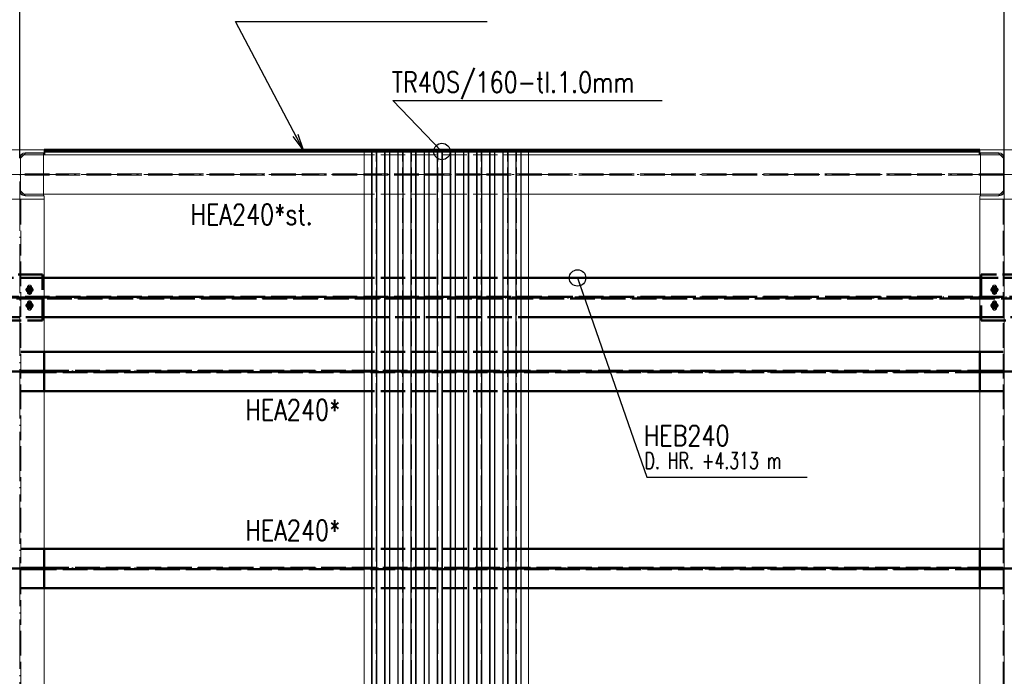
# Paper-space layout 'Layout1' of a CAD drawing. Extents: x -2 to 1677, y -36 to 422.
# Tile 35 of 100: x 238 to 358, y 253 to 332. Entities that reach past the tile are written whole.
import ezdxf

# ---------------------------------------------------------------- set-up
doc = ezdxf.new("R2010")
doc.units = 0
for name, pattern in [('ACAD_ISO02W100', [15, 12, -3]), ('ACAD_ISO04W100', [30.5, 24, -3, 0.5, -3]), ('HP_01_CER_B', [8, 5, -1, 1, -1])]:
    doc.linetypes.add(name, pattern=pattern)
doc.layers.get('0').update_dxf_attribs({"linetype": 'CONTINUOUS'})
doc.layers.get('DEFPOINTS').update_dxf_attribs({"color": 132, "linetype": 'CONTINUOUS'})
for name, color, linetype, lineweight in [('SS_1.ET-HALA_TaO-PRISTAVBA-PODLAH.NOSNIKY', 9, 'CONTINUOUS', 13), ('SS_1.ET-HALA_TaO-PRISTAVBA-SLOUP', 9, 'CONTINUOUS', 13), ('SS_1.ET-HALA_TaO-RASTR', 7, 'HP_01_CER_B', 13), ('SS_2.ET-HALA_TaO-PRISTAVBA-JD', 40, 'CONTINUOUS', 50), ('SS_2.ET-HALA_TaO-PRISTAVBA-PODLAH.NOSNIKY', 172, 'CONTINUOUS', 50), ('SS_2.ET-HALA_TaO-PRISTAVBA-PODLAHA_LEM', 140, 'CONTINUOUS', 50), ('SS_2.ET-HALA_TaO-PRISTAVBA-TRAPEZ.PLECH', 153, 'CONTINUOUS', 18), ('SS_KOTY', 3, 'CONTINUOUS', 25), ('SS_POPIS_PROFILU', 13, 'CONTINUOUS', 25), ('SS_POPIS_PROFILU_S355', 2, 'CONTINUOUS', 35), ('SS_STAV.OK-POPIS_PROFILU', 9, 'CONTINUOUS', 13)]:
    doc.layers.add(name, color=color, linetype=linetype, lineweight=lineweight)
doc.styles.add('ROMANS', font='romans.shx', dxfattribs={"width": 0.8})
doc.styles.add('romans.shx', font='romans.shx', dxfattribs={"height": 5})
doc.dimstyles.new('A-1_(2.5)_50AS', dxfattribs={"dimtxt": 2.5, "dimasz": 2, "dimexe": 1, "dimexo": 2, "dimgap": 0, "dimtad": 0, "dimdec": 1, "dimlfac": 50, "dimrnd": 1, "dimtxsty": 'ROMANS', "dimblk1": 'OBLIQUE', "dimblk2": 'OBLIQUE', "dimsah": 1, "dimcen": 2, "dimclrd": 256, "dimclre": 256, "dimclrt": 256, "dimadec": 1, "dimazin": 2, "dimtfac": 0.714286, "dimtdec": 1, "dimtmove": 0, "dimatfit": 3, "dimldrblk": 'OPEN', "dimfxl": 1, "dimtvp": 1.142857, "dimtfill": 1, "dimtolj": 1, "dimlwd": -1, "dimlwe": -1, "dimarcsym": 0})

# ---------------------------------------------------------------- blocks, each defined once
blk = doc.blocks.new('_Oblique')
at = {"color": 0, "linetype": 'ByBlock', "lineweight": -2}
blk.add_line((-0.5, -0.5), (0.5, 0.5), dxfattribs=at)
blk = doc.blocks.new('*D14')
at = {"layer": 'DEFPOINTS', "color": 0, "transparency": 16777216}
for p in [(238.27, 358.4), (118.27, 316.63, -4985), (238.27, 313.63, -5000.4)]:
    blk.add_point(p, dxfattribs=at)
at = {"layer": 'SS_KOTY', "transparency": 16777216}
for p, q in [((118.27, 318.63), (118.27, 359.4)), ((238.27, 315.63), (238.27, 359.4)), ((118.27, 358.4), (238.27, 358.4))]:
    blk.add_line(p, q, dxfattribs=at)
at = {"layer": 'SS_KOTY', "transparency": 16777216, "xscale": 2, "yscale": 2, "zscale": 2, "rotation": 180}
blk.add_blockref('_Oblique', (118.27, 358.4), dxfattribs=at)
at = {"layer": 'SS_KOTY', "transparency": 16777216, "xscale": 2, "yscale": 2, "zscale": 2}
blk.add_blockref('_Oblique', (238.27, 358.4), dxfattribs=at)
at = {"layer": 'SS_KOTY', "transparency": 16777216, "insert": (178.27, 361.26), "char_height": 2.5, "attachment_point": 5, "style": 'ROMANS', "bg_fill": 3, "box_fill_scale": 1.1, "bg_fill_color": 256, "bg_fill_true_color": 13158600, "bg_fill_transparency": 0}
blk.add_mtext('\\A1;6000', dxfattribs=at)
blk = doc.blocks.new('_OPEN')
at = {"color": 0, "linetype": 'ByBlock'}
for p, q in [((-1, 0.167), (0, 0)), ((0, 0), (-1, -0.167)), ((0, 0), (-1, 0))]:
    blk.add_line(p, q, dxfattribs=at)
blk = doc.blocks.new('*D15')
at = {"layer": 'DEFPOINTS', "color": 0, "transparency": 16777216}
for p in [(358.27, 358.4), (238.27, 313.63, -5000.4), (358.27, 313.63, -5000.4)]:
    blk.add_point(p, dxfattribs=at)
at = {"layer": 'SS_KOTY', "transparency": 16777216}
for p, q in [((238.27, 315.63), (238.27, 359.4)), ((358.27, 315.63), (358.27, 359.4)), ((238.27, 358.4), (358.27, 358.4))]:
    blk.add_line(p, q, dxfattribs=at)
at = {"layer": 'SS_KOTY', "transparency": 16777216, "xscale": 2, "yscale": 2, "zscale": 2, "rotation": 180}
blk.add_blockref('_Oblique', (238.27, 358.4), dxfattribs=at)
at = {"layer": 'SS_KOTY', "transparency": 16777216, "xscale": 2, "yscale": 2, "zscale": 2}
blk.add_blockref('_Oblique', (358.27, 358.4), dxfattribs=at)
at = {"layer": 'SS_KOTY', "transparency": 16777216, "insert": (298.27, 361.26), "char_height": 2.5, "attachment_point": 5, "style": 'ROMANS', "bg_fill": 3, "box_fill_scale": 1.1, "bg_fill_color": 256, "bg_fill_true_color": 13158600, "bg_fill_transparency": 0}
blk.add_mtext('\\A1;6000', dxfattribs=at)
blk = doc.blocks.new('*D16')
at = {"layer": 'DEFPOINTS', "color": 0, "transparency": 16777216}
for p in [(478.27, 358.4), (358.27, 313.63, -5000.4), (478.27, 313.63, -5000.4)]:
    blk.add_point(p, dxfattribs=at)
at = {"layer": 'SS_KOTY', "transparency": 16777216}
for p, q in [((358.27, 315.63), (358.27, 359.4)), ((478.27, 315.63), (478.27, 359.4)), ((358.27, 358.4), (478.27, 358.4))]:
    blk.add_line(p, q, dxfattribs=at)
at = {"layer": 'SS_KOTY', "transparency": 16777216, "xscale": 2, "yscale": 2, "zscale": 2, "rotation": 180}
blk.add_blockref('_Oblique', (358.27, 358.4), dxfattribs=at)
at = {"layer": 'SS_KOTY', "transparency": 16777216, "xscale": 2, "yscale": 2, "zscale": 2}
blk.add_blockref('_Oblique', (478.27, 358.4), dxfattribs=at)
at = {"layer": 'SS_KOTY', "transparency": 16777216, "insert": (418.27, 361.26), "char_height": 2.5, "attachment_point": 5, "style": 'ROMANS', "bg_fill": 3, "box_fill_scale": 1.1, "bg_fill_color": 256, "bg_fill_true_color": 13158600, "bg_fill_transparency": 0}
blk.add_mtext('\\A1;6000', dxfattribs=at)
blk = doc.blocks.new('*D78')
at = {"layer": 'DEFPOINTS', "color": 0, "transparency": 16777216}
for p in [(358.27, 364.4), (118.27, 313.63, -5000.4), (358.27, 313.63, -5000.4)]:
    blk.add_point(p, dxfattribs=at)
at = {"layer": 'SS_KOTY', "transparency": 16777216}
for p, q in [((118.27, 315.63), (118.27, 365.4)), ((358.27, 315.63), (358.27, 365.4)), ((118.27, 364.4), (358.27, 364.4))]:
    blk.add_line(p, q, dxfattribs=at)
at = {"layer": 'SS_KOTY', "transparency": 16777216, "xscale": 2, "yscale": 2, "zscale": 2, "rotation": 180}
blk.add_blockref('_Oblique', (118.27, 364.4), dxfattribs=at)
at = {"layer": 'SS_KOTY', "transparency": 16777216, "xscale": 2, "yscale": 2, "zscale": 2}
blk.add_blockref('_Oblique', (358.27, 364.4), dxfattribs=at)
at = {"layer": 'SS_KOTY', "transparency": 16777216, "insert": (238.27, 367.26), "char_height": 2.5, "attachment_point": 5, "style": 'ROMANS', "bg_fill": 3, "box_fill_scale": 1.1, "bg_fill_color": 256, "bg_fill_true_color": 13158600, "bg_fill_transparency": 0}
blk.add_mtext('\\A1;12000', dxfattribs=at)
blk = doc.blocks.new('*D79')
at = {"layer": 'DEFPOINTS', "color": 0, "transparency": 16777216}
for p in [(598.27, 364.4), (358.27, 313.63, -5000.4), (598.27, 313.63, -5000.4)]:
    blk.add_point(p, dxfattribs=at)
at = {"layer": 'SS_KOTY', "transparency": 16777216}
for p, q in [((358.27, 315.63), (358.27, 365.4)), ((598.27, 315.63), (598.27, 365.4)), ((358.27, 364.4), (598.27, 364.4))]:
    blk.add_line(p, q, dxfattribs=at)
at = {"layer": 'SS_KOTY', "transparency": 16777216, "xscale": 2, "yscale": 2, "zscale": 2, "rotation": 180}
blk.add_blockref('_Oblique', (358.27, 364.4), dxfattribs=at)
at = {"layer": 'SS_KOTY', "transparency": 16777216, "xscale": 2, "yscale": 2, "zscale": 2}
blk.add_blockref('_Oblique', (598.27, 364.4), dxfattribs=at)
at = {"layer": 'SS_KOTY', "transparency": 16777216, "insert": (478.27, 367.26), "char_height": 2.5, "attachment_point": 5, "style": 'ROMANS', "bg_fill": 3, "box_fill_scale": 1.1, "bg_fill_color": 256, "bg_fill_true_color": 13158600, "bg_fill_transparency": 0}
blk.add_mtext('\\A1;12000', dxfattribs=at)

psp = doc.layouts.get("Layout1")

# ---------------------------------------------------------------- linework, layer by layer
at = {"layer": 'SS_1.ET-HALA_TaO-PRISTAVBA-PODLAH.NOSNIKY', "color": 9, "linetype": 'ACAD_ISO02W100', "ltscale": 0.25}
for p, q in [((238.3809, 311.2264), (238.3809, 311.5463)), ((238.5134, 311.2264), (238.3809, 311.2264)), ((241.1808, 311.2264), (238.7808, 311.2264)), ((300.2708, 311.2264), (280.2708, 311.2264)), ((357.7608, 311.2264), (355.3608, 311.2264)), ((358.1608, 311.2264), (358.0283, 311.2264)), ((358.1608, 311.5463), (358.1608, 311.2264)), ((238.4058, 172.5264), (238.4058, 310.6264)), ((358.1358, 172.5264), (358.1358, 310.6264))]:
    psp.add_line(p, q, dxfattribs=at)
at = {"layer": 'SS_1.ET-HALA_TaO-PRISTAVBA-PODLAH.NOSNIKY', "color": 5, "linetype": 'Continuous', "ltscale": 0.25}
for p, q in [((238.7808, 311.2264), (238.5134, 311.2264)), ((280.2708, 311.2264), (241.1808, 311.2264)), ((355.3608, 311.2264), (300.2708, 311.2264)), ((358.0283, 311.2264), (357.7608, 311.2264)), ((241.2708, 292.0264), (241.2708, 310.6264)), ((355.2708, 310.6264), (355.2708, 292.0264)), ((241.2708, 268.0264), (241.2708, 287.2264)), ((355.2708, 287.2264), (355.2708, 268.0264)), ((241.2708, 244.0264), (241.2708, 263.2264)), ((355.2708, 263.2264), (355.2708, 244.0264))]:
    psp.add_line(p, q, dxfattribs=at)
at = {"layer": 'SS_1.ET-HALA_TaO-PRISTAVBA-PODLAH.NOSNIKY', "color": 3, "linetype": 'ACAD_ISO02W100', "ltscale": 0.25}
for p, q in [((239.2108, 299.2864), (239.2108, 299.8864)), ((239.7309, 299.8864), (239.7309, 299.2864)), ((356.8108, 299.2864), (356.8108, 299.8864)), ((357.3309, 299.8864), (357.3309, 299.2864)), ((239.2108, 297.3664), (239.2108, 297.9664)), ((239.7309, 297.9664), (239.7309, 297.3664)), ((356.8108, 297.3664), (356.8108, 297.9664)), ((357.3309, 297.9664), (357.3309, 297.3664))]:
    psp.add_line(p, q, dxfattribs=at)
at = {"layer": 'SS_1.ET-HALA_TaO-PRISTAVBA-PODLAH.NOSNIKY', "color": 3, "linetype": 'ACAD_ISO02W100', "ltscale": 0.25, "extrusion": (-4.19734e-13, 1.7386e-13, -1)}
psp.add_arc((-239.4708, 299.8864), 0.26, 0, 180, dxfattribs=at)
at = {"layer": 'SS_1.ET-HALA_TaO-PRISTAVBA-PODLAH.NOSNIKY', "color": 3, "linetype": 'ACAD_ISO02W100', "ltscale": 0.25, "extrusion": (6.99557e-14, -2.89766e-14, -1)}
psp.add_arc((-357.0708, 299.8864), 0.26, 0, 180, dxfattribs=at)
at = {"layer": 'SS_1.ET-HALA_TaO-PRISTAVBA-PODLAH.NOSNIKY', "color": 3, "linetype": 'ACAD_ISO02W100', "ltscale": 0.25, "extrusion": (-4.19734e-13, -1.7386e-13, -1)}
for centre in [(-239.4708, 299.2864), (-239.4708, 297.3664)]:
    psp.add_arc(centre, 0.26, 180, 0, dxfattribs=at)
at = {"layer": 'SS_1.ET-HALA_TaO-PRISTAVBA-PODLAH.NOSNIKY', "color": 3, "linetype": 'ACAD_ISO02W100', "ltscale": 0.25, "extrusion": (6.99557e-14, 2.89766e-14, -1)}
psp.add_arc((-357.0708, 299.2864), 0.26, 180, 0, dxfattribs=at)
at = {"layer": 'SS_1.ET-HALA_TaO-PRISTAVBA-PODLAH.NOSNIKY', "color": 3, "linetype": 'ACAD_ISO02W100', "ltscale": 0.25, "extrusion": (-3.49779e-13, 1.44883e-13, -1)}
psp.add_arc((-239.4708, 297.9664), 0.26, 0, 180, dxfattribs=at)
at = {"layer": 'SS_1.ET-HALA_TaO-PRISTAVBA-PODLAH.NOSNIKY', "color": 3, "linetype": 'ACAD_ISO02W100', "ltscale": 0.25, "extrusion": (1.39911e-13, -5.79532e-14, -1)}
psp.add_arc((-357.0708, 297.9664), 0.26, 0, 180, dxfattribs=at)
at = {"layer": 'SS_1.ET-HALA_TaO-PRISTAVBA-PODLAH.NOSNIKY', "color": 3, "linetype": 'ACAD_ISO02W100', "ltscale": 0.25, "extrusion": (1.39911e-13, 5.79532e-14, -1)}
psp.add_arc((-357.0708, 297.3664), 0.26, 180, 0, dxfattribs=at)
at = {"layer": 'SS_1.ET-HALA_TaO-PRISTAVBA-SLOUP', "color": 5, "linetype": 'Continuous', "ltscale": 0.25}
for p, q in [((238.3808, 311.6264), (238.9808, 311.0264)), ((241.2708, 311.0064), (238.9208, 311.0064)), ((238.9808, 311.0264), (241.1808, 311.0264)), ((241.2708, 310.6264), (241.2708, 311.0064)), ((357.6208, 311.0064), (355.2708, 311.0064)), ((355.2708, 311.0064), (355.2708, 310.6264)), ((355.3608, 311.2264), (355.3608, 311.0264)), ((355.3608, 311.0264), (357.5608, 311.0264)), ((357.5608, 311.0264), (358.1608, 311.6264)), ((357.5608, 311.0264), (357.7608, 311.2264)), ((235.2708, 310.6264), (241.2708, 310.6264)), ((355.2708, 310.6264), (361.2708, 310.6264))]:
    psp.add_line(p, q, dxfattribs=at)
at = {"layer": 'SS_1.ET-HALA_TaO-PRISTAVBA-SLOUP', "color": 9, "linetype": 'ACAD_ISO02W100', "ltscale": 0.25}
psp.add_line((357.7608, 311.2264), (358.1608, 311.6264), dxfattribs=at)
at = {"layer": 'SS_1.ET-HALA_TaO-PRISTAVBA-SLOUP', "color": 5, "linetype": 'Continuous', "ltscale": 0.25, "extrusion": (0, 0, -1)}
psp.add_arc((-238.9208, 311.5464), 0.54, 270, 0, dxfattribs=at)
at = {"layer": 'SS_1.ET-HALA_TaO-PRISTAVBA-SLOUP', "color": 5, "linetype": 'Continuous', "ltscale": 0.25, "extrusion": (1.39528e-14, -3.3685e-14, -1)}
psp.add_arc((-357.6208, 311.5464), 0.54, 180, 270, dxfattribs=at)
at = {"layer": 'SS_2.ET-HALA_TaO-PRISTAVBA-JD', "color": 3, "linetype": 'ACAD_ISO02W100', "ltscale": 0.25}
for p, q in [((241.0708, 301.4264), (235.4708, 301.4264)), ((241.0708, 295.8264), (241.0708, 301.4264)), ((361.0708, 301.4264), (355.4708, 301.4264)), ((355.4708, 301.4264), (355.4708, 295.8264)), ((241.2708, 301.0264), (235.2708, 301.0264)), ((300.2708, 301.0264), (280.2708, 301.0264)), ((361.2708, 301.0264), (355.2708, 301.0264)), ((239.3708, 299.8464), (239.5708, 299.8464)), ((239.5708, 299.3264), (239.3708, 299.3264)), ((356.9708, 299.8464), (357.1708, 299.8464)), ((357.1708, 299.3264), (356.9708, 299.3264)), ((107.6708, 298.7264), (480.8708, 298.7264)), ((480.8708, 298.5264), (107.6708, 298.5264)), ((239.3708, 297.9264), (239.5708, 297.9264)), ((356.9708, 297.9264), (357.1708, 297.9264)), ((239.5708, 297.4064), (239.3708, 297.4064)), ((357.1708, 297.4064), (356.9708, 297.4064)), ((235.2708, 296.2264), (241.2708, 296.2264)), ((235.4708, 295.8264), (241.0708, 295.8264)), ((280.2708, 296.2264), (300.2708, 296.2264)), ((355.2708, 296.2264), (361.2708, 296.2264)), ((355.4708, 295.8264), (361.0708, 295.8264))]:
    psp.add_line(p, q, dxfattribs=at)
at = {"layer": 'SS_2.ET-HALA_TaO-PRISTAVBA-JD', "color": 7, "linetype": 'ACAD_ISO04W100', "ltscale": 0.25}
for p, q in [((239.4708, 300.0264), (239.4708, 299.1464)), ((239.4708, 300.0264), (239.4708, 299.1464)), ((357.0708, 300.0264), (357.0708, 299.1464)), ((357.0708, 300.0264), (357.0708, 299.1464)), ((239.9108, 299.5864), (239.0308, 299.5864)), ((239.9108, 299.5864), (239.0308, 299.5864)), ((357.5108, 299.5864), (356.6308, 299.5864)), ((357.5108, 299.5864), (356.6308, 299.5864)), ((107.6708, 298.6264), (480.8708, 298.6264)), ((239.9108, 297.6664), (239.0308, 297.6664)), ((239.9108, 297.6664), (239.0308, 297.6664)), ((239.4708, 298.1064), (239.4708, 297.2264)), ((239.4708, 298.1064), (239.4708, 297.2264)), ((357.5108, 297.6664), (356.6308, 297.6664)), ((357.5108, 297.6664), (356.6308, 297.6664)), ((357.0708, 298.1064), (357.0708, 297.2264)), ((357.0708, 298.1064), (357.0708, 297.2264))]:
    psp.add_line(p, q, dxfattribs=at)
at = {"layer": 'SS_2.ET-HALA_TaO-PRISTAVBA-JD', "color": 1, "linetype": 'Continuous', "ltscale": 0.25}
for p, q in [((280.2708, 301.0264), (241.2708, 301.0264)), ((355.2708, 301.0264), (300.2708, 301.0264)), ((241.2708, 296.2264), (280.2708, 296.2264)), ((300.2708, 296.2264), (355.2708, 296.2264))]:
    psp.add_line(p, q, dxfattribs=at)
at = {"layer": 'SS_2.ET-HALA_TaO-PRISTAVBA-JD', "color": 7, "linetype": 'Continuous', "ltscale": 0.25}
for points in [[(239.4708, 299.9464), (239.4708, 299.5864), (239.1108, 299.5864)], [(239.4708, 299.3464), (239.5627, 299.3647), (239.6405, 299.4167), (239.6926, 299.4945), (239.7108, 299.5864), (239.6926, 299.6782), (239.6405, 299.7561), (239.5627, 299.8081), (239.4708, 299.8264), (239.379, 299.8081), (239.3011, 299.7561), (239.2491, 299.6782), (239.2308, 299.5864), (239.2491, 299.4945), (239.3011, 299.4167), (239.379, 299.3647), (239.4708, 299.3464)], [(239.8308, 299.5864), (239.4708, 299.5864), (239.4708, 299.2264)], [(357.0708, 299.9464), (357.0708, 299.5864), (356.7108, 299.5864)], [(357.0708, 299.3464), (357.1627, 299.3647), (357.2405, 299.4167), (357.2926, 299.4945), (357.3108, 299.5864), (357.2926, 299.6782), (357.2405, 299.7561), (357.1627, 299.8081), (357.0708, 299.8264), (356.979, 299.8081), (356.9011, 299.7561), (356.8491, 299.6782), (356.8308, 299.5864), (356.8491, 299.4945), (356.9011, 299.4167), (356.979, 299.3647), (357.0708, 299.3464)], [(357.4308, 299.5864), (357.0708, 299.5864), (357.0708, 299.2264)], [(239.4708, 298.0264), (239.4708, 297.6664), (239.1108, 297.6664)], [(239.4708, 297.4264), (239.5627, 297.4447), (239.6405, 297.4967), (239.6926, 297.5745), (239.7108, 297.6664), (239.6926, 297.7582), (239.6405, 297.8361), (239.5627, 297.8881), (239.4708, 297.9064), (239.379, 297.8881), (239.3011, 297.8361), (239.2491, 297.7582), (239.2308, 297.6664), (239.2491, 297.5745), (239.3011, 297.4967), (239.379, 297.4447), (239.4708, 297.4264)], [(239.8308, 297.6664), (239.4708, 297.6664), (239.4708, 297.3064)], [(357.0708, 298.0264), (357.0708, 297.6664), (356.7108, 297.6664)], [(357.0708, 297.4264), (357.1627, 297.4447), (357.2405, 297.4967), (357.2926, 297.5745), (357.3108, 297.6664), (357.2926, 297.7582), (357.2405, 297.8361), (357.1627, 297.8881), (357.0708, 297.9064), (356.979, 297.8881), (356.9011, 297.8361), (356.8491, 297.7582), (356.8308, 297.6664), (356.8491, 297.5745), (356.9011, 297.4967), (356.979, 297.4447), (357.0708, 297.4264)], [(357.4308, 297.6664), (357.0708, 297.6664), (357.0708, 297.3064)]]:
    psp.add_lwpolyline(points, dxfattribs=at)
at = {"layer": 'SS_2.ET-HALA_TaO-PRISTAVBA-JD', "color": 3, "linetype": 'ACAD_ISO02W100', "ltscale": 0.25}
for centre in [(239.4708, 299.5864), (357.0708, 299.5864), (239.4708, 297.6664), (357.0708, 297.6664)]:
    psp.add_circle(centre, 0.26, dxfattribs=at)
at = {"layer": 'SS_2.ET-HALA_TaO-PRISTAVBA-JD', "color": 3, "linetype": 'ACAD_ISO02W100', "ltscale": 0.25, "extrusion": (6.99557e-14, 6.99557e-14, -1)}
psp.add_arc((-239.3708, 299.5864), 0.26, 270, 90, dxfattribs=at)
at = {"layer": 'SS_2.ET-HALA_TaO-PRISTAVBA-JD', "color": 3, "linetype": 'ACAD_ISO02W100', "ltscale": 0.25, "extrusion": (4.8969e-13, -4.8969e-13, -1)}
psp.add_arc((-239.5708, 299.5864), 0.26, 90, 270, dxfattribs=at)
at = {"layer": 'SS_2.ET-HALA_TaO-PRISTAVBA-JD', "color": 3, "linetype": 'ACAD_ISO02W100', "ltscale": 0.25, "extrusion": (7.69513e-13, -3.18743e-13, -1)}
psp.add_arc((-356.9708, 299.5864), 0.26, 270, 90, dxfattribs=at)
at = {"layer": 'SS_2.ET-HALA_TaO-PRISTAVBA-JD', "color": 3, "linetype": 'ACAD_ISO02W100', "ltscale": 0.25, "extrusion": (-3.89198e-14, 1.04934e-12, -1)}
psp.add_arc((-357.1708, 299.5864), 0.26, 90, 270, dxfattribs=at)
at = {"layer": 'SS_2.ET-HALA_TaO-PRISTAVBA-JD', "color": 3, "linetype": 'ACAD_ISO02W100', "ltscale": 0.25, "extrusion": (0, 0, -1)}
for centre, start, end in [((-239.3708, 297.6664), 270, 90), ((-239.5708, 297.6664), 90, 270)]:
    psp.add_arc(centre, 0.26, start, end, dxfattribs=at)
at = {"layer": 'SS_2.ET-HALA_TaO-PRISTAVBA-JD', "color": 3, "linetype": 'ACAD_ISO02W100', "ltscale": 0.25, "extrusion": (1.18925e-12, -4.92603e-13, -1)}
psp.add_arc((-356.9708, 297.6664), 0.26, 270, 90, dxfattribs=at)
at = {"layer": 'SS_2.ET-HALA_TaO-PRISTAVBA-JD', "color": 3, "linetype": 'ACAD_ISO02W100', "ltscale": 0.25, "extrusion": (-4.92603e-13, 1.18925e-12, -1)}
psp.add_arc((-357.1708, 297.6664), 0.26, 90, 270, dxfattribs=at)
at = {"layer": 'SS_2.ET-HALA_TaO-PRISTAVBA-PODLAH.NOSNIKY', "color": 3, "linetype": 'ACAD_ISO02W100', "ltscale": 0.25}
for p, q in [((241.2708, 292.0264), (238.4058, 292.0264)), ((300.2708, 292.0264), (280.2708, 292.0264)), ((358.1358, 292.0264), (355.2708, 292.0264)), ((238.4058, 289.7014), (241.0708, 289.7014)), ((241.0708, 289.5514), (238.4058, 289.5514)), ((241.0708, 289.7014), (241.2123, 289.7014)), ((241.0708, 289.5514), (241.0708, 289.7014)), ((241.2123, 289.5514), (241.0708, 289.5514)), ((241.2123, 289.7014), (241.2708, 289.7014)), ((241.2708, 289.5514), (241.2123, 289.5514)), ((241.2708, 289.7014), (355.2708, 289.7014)), ((355.2708, 289.5514), (241.2708, 289.5514)), ((355.2708, 289.7014), (355.3294, 289.7014)), ((355.3294, 289.5514), (355.2708, 289.5514)), ((355.3294, 289.7014), (355.4708, 289.7014)), ((355.4708, 289.5514), (355.3294, 289.5514)), ((355.4708, 289.7014), (358.1358, 289.7014)), ((355.4708, 289.7014), (355.4708, 289.5514)), ((358.1358, 289.5514), (355.4708, 289.5514)), ((241.2708, 287.2264), (238.4058, 287.2264)), ((300.2708, 287.2264), (280.2708, 287.2264)), ((358.1358, 287.2264), (355.2708, 287.2264)), ((241.2708, 268.0264), (238.4058, 268.0264)), ((300.2708, 268.0264), (280.2708, 268.0264)), ((358.1358, 268.0264), (355.2708, 268.0264)), ((238.4058, 265.7014), (241.0708, 265.7014)), ((241.0708, 265.5514), (238.4058, 265.5514)), ((241.0708, 265.7014), (241.2123, 265.7014)), ((241.0708, 265.5514), (241.0708, 265.7014)), ((241.2123, 265.5514), (241.0708, 265.5514)), ((241.2123, 265.7014), (241.2708, 265.7014)), ((241.2708, 265.5514), (241.2123, 265.5514)), ((241.2708, 265.7014), (355.2708, 265.7014)), ((355.2708, 265.5514), (241.2708, 265.5514)), ((355.2708, 265.7014), (355.3294, 265.7014)), ((355.3294, 265.5514), (355.2708, 265.5514)), ((355.3294, 265.7014), (355.4708, 265.7014)), ((355.4708, 265.5514), (355.3294, 265.5514)), ((355.4708, 265.7014), (358.1358, 265.7014)), ((355.4708, 265.7014), (355.4708, 265.5514)), ((358.1358, 265.5514), (355.4708, 265.5514)), ((241.2708, 263.2264), (238.4058, 263.2264)), ((300.2708, 263.2264), (280.2708, 263.2264)), ((358.1358, 263.2264), (355.2708, 263.2264))]:
    psp.add_line(p, q, dxfattribs=at)
at = {"layer": 'SS_2.ET-HALA_TaO-PRISTAVBA-PODLAH.NOSNIKY', "color": 1, "linetype": 'Continuous', "ltscale": 0.25}
for p, q in [((280.2708, 292.0264), (241.2708, 292.0264)), ((241.2708, 287.2264), (241.2708, 292.0264)), ((355.2708, 292.0264), (300.2708, 292.0264)), ((355.2708, 292.0264), (355.2708, 287.2264)), ((280.2708, 287.2264), (241.2708, 287.2264)), ((355.2708, 287.2264), (300.2708, 287.2264)), ((280.2708, 268.0264), (241.2708, 268.0264)), ((241.2708, 263.2264), (241.2708, 268.0264)), ((355.2708, 268.0264), (300.2708, 268.0264)), ((355.2708, 268.0264), (355.2708, 263.2264)), ((280.2708, 263.2264), (241.2708, 263.2264)), ((355.2708, 263.2264), (300.2708, 263.2264))]:
    psp.add_line(p, q, dxfattribs=at)
at = {"layer": 'SS_2.ET-HALA_TaO-PRISTAVBA-PODLAH.NOSNIKY', "color": 7, "linetype": 'ACAD_ISO04W100', "ltscale": 0.25}
for p, q in [((238.2708, 289.6264), (118.2708, 289.6264)), ((358.2708, 289.6264), (238.2708, 289.6264)), ((478.2708, 289.6264), (358.2708, 289.6264)), ((238.2708, 265.6264), (118.2708, 265.6264)), ((358.2708, 265.6264), (238.2708, 265.6264)), ((478.2708, 265.6264), (358.2708, 265.6264))]:
    psp.add_line(p, q, dxfattribs=at)
at = {"layer": 'SS_POPIS_PROFILU', "color": 0, "linetype": 'ByBlock', "lineweight": -2}
psp.add_line((306.2587, 301.0264), (306.9158, 299.1374), dxfattribs=at)
at = {"layer": 'SS_POPIS_PROFILU', "color": 13}
psp.add_lwpolyline([(306.2587, 301.0264), (314.6975, 276.7669), (334.2309, 276.7669)], dxfattribs=at)
at = {"layer": 'SS_POPIS_PROFILU', "color": 0, "linetype": 'ByBlock', "lineweight": -2}
psp.add_circle((306.2587, 301.0264), 1, dxfattribs=at)

# ---------------------------------------------------------------- texts
at = {"layer": 'SS_POPIS_PROFILU', "color": 13, "style": 'romans.shx'}
for s, height, width, p in [('HEB240', 2.5, 0.8, (314.3204, 280.5669)), ('D. HR. +4.313 m', 2, 0.7, (314.4335, 277.7669))]:
    psp.add_text(s, height=height, dxfattribs=dict(at, width=width)).set_placement(p)
at = {"layer": 'SS_POPIS_PROFILU_S355', "color": 2, "style": 'romans.shx', "width": 0.8}
for p in [(265.7712, 283.7054), (265.7712, 269.0364)]:
    psp.add_text('HEA240*', height=2.5, dxfattribs=at).set_placement(p)
at = {"layer": 'SS_STAV.OK-POPIS_PROFILU', "color": 9, "style": 'romans.shx', "width": 0.8}
psp.add_text('HEA240*st.', height=2.5, dxfattribs=at).set_placement((259.0817, 307.5115))

# ---------------------------------------------------------------- dimensions: what is measured, and where the dimension line sits
at = {"layer": 'SS_KOTY'}
dim = psp.add_linear_dim(base=(238.2708, 358.3997), p1=(118.2708, 316.6264, -4985), p2=(238.2708, 313.6264, -5000.4), dimstyle='A-1_(2.5)_50AS', override={"dimtmove": 1}, dxfattribs=at)
dim.commit()
dim.dimension.update_dxf_attribs({"geometry": '*D14', "text_midpoint": (178.2708, 361.2569)})

# ---------------------------------------------------------------- next in the draw order: dimensions: what is measured, and where the dimension line sits
dim = psp.add_linear_dim(base=(358.2708, 358.3997), p1=(238.2708, 313.6264, -5000.4), p2=(358.2708, 313.6264, -5000.4), dimstyle='A-1_(2.5)_50AS', override={"dimtmove": 1}, dxfattribs=at)
dim.commit()
dim.dimension.update_dxf_attribs({"geometry": '*D15', "text_midpoint": (298.2708, 361.2569)})

# ---------------------------------------------------------------- next in the draw order: dimensions: what is measured, and where the dimension line sits
dim = psp.add_linear_dim(base=(478.2708, 358.3997), p1=(358.2708, 313.6264, -5000.4), p2=(478.2708, 313.6264, -5000.4), dimstyle='A-1_(2.5)_50AS', override={"dimtmove": 1}, dxfattribs=at)
dim.commit()
dim.dimension.update_dxf_attribs({"geometry": '*D16', "text_midpoint": (418.2708, 361.2569)})

# ---------------------------------------------------------------- next in the draw order: dimensions: what is measured, and where the dimension line sits
dim = psp.add_linear_dim(base=(358.2708, 364.3997), p1=(118.2708, 313.6264, -5000.4), p2=(358.2708, 313.6264, -5000.4), dimstyle='A-1_(2.5)_50AS', dxfattribs=at)
dim.commit()
dim.dimension.update_dxf_attribs({"geometry": '*D78', "text_midpoint": (238.2708, 367.2569)})

# ---------------------------------------------------------------- next in the draw order: linework, layer by layer
at = {"layer": 'SS_1.ET-HALA_TaO-PRISTAVBA-PODLAH.NOSNIKY', "color": 9, "linetype": 'ACAD_ISO02W100', "ltscale": 0.25}
for p, q in [((238.5134, 316.0264), (238.3809, 316.0264)), ((238.3809, 315.7064), (238.3809, 316.0264)), ((241.1808, 316.0264), (238.7808, 316.0264)), ((300.2708, 316.0264), (280.2708, 316.0264))]:
    psp.add_line(p, q, dxfattribs=at)
at = {"layer": 'SS_1.ET-HALA_TaO-PRISTAVBA-PODLAH.NOSNIKY', "color": 5, "linetype": 'Continuous', "ltscale": 0.25}
for p, q in [((238.7808, 316.0264), (238.5134, 316.0264)), ((280.2708, 316.0264), (241.1808, 316.0264)), ((355.3608, 316.0264), (300.2708, 316.0264)), ((355.3608, 316.0264), (355.3608, 311.2264))]:
    psp.add_line(p, q, dxfattribs=at)
at = {"layer": 'SS_1.ET-HALA_TaO-PRISTAVBA-PODLAH.NOSNIKY', "color": 9, "linetype": 'ACAD_ISO04W100', "ltscale": 0.25}
for p in [(118.2708, 313.6264), (238.2708, 169.5264)]:
    psp.add_line(p, (238.2708, 313.6264), dxfattribs=at)
at = {"layer": 'SS_1.ET-HALA_TaO-PRISTAVBA-SLOUP', "color": 5, "linetype": 'Continuous', "ltscale": 0.25}
for p, q in [((241.2708, 316.6264), (235.2708, 316.6264)), ((238.9808, 316.2264), (238.3808, 315.6264)), ((238.3808, 311.5464), (238.3808, 315.7064)), ((238.9208, 316.2464), (241.2708, 316.2464)), ((241.1808, 316.2264), (238.9808, 316.2264)), ((241.1808, 311.0264), (241.1808, 316.2264)), ((241.2708, 316.2464), (241.2708, 316.6264)), ((355.2708, 316.6264), (355.2708, 316.2464)), ((355.3608, 316.2264), (355.3608, 316.0264))]:
    psp.add_line(p, q, dxfattribs=at)
at = {"layer": 'SS_1.ET-HALA_TaO-PRISTAVBA-SLOUP', "color": 9, "linetype": 'ACAD_ISO02W100', "ltscale": 0.25}
for p, q in [((238.7808, 316.0264), (238.3809, 315.6264)), ((238.9808, 316.2264), (238.7808, 316.0264))]:
    psp.add_line(p, q, dxfattribs=at)
at = {"layer": 'SS_1.ET-HALA_TaO-PRISTAVBA-SLOUP', "color": 5, "linetype": 'Continuous', "ltscale": 0.25, "extrusion": (-6.737e-14, 2.79056e-14, -1)}
psp.add_arc((-238.9208, 315.7064), 0.54, 0, 90, dxfattribs=at)
at = {"layer": 'SS_2.ET-HALA_TaO-PRISTAVBA-PODLAHA_LEM', "color": 7, "linetype": 'ACAD_ISO04W100', "ltscale": 0.25}
psp.add_line((355.2708, 316.6264), (241.2708, 316.6264), dxfattribs=at)
psp.add_line((355.2708, 316.6264), (241.2708, 316.6264), dxfattribs=at)
at = {"layer": 'SS_2.ET-HALA_TaO-PRISTAVBA-PODLAHA_LEM', "color": 1, "linetype": 'Continuous', "ltscale": 0.25}
for p, q in [((355.2708, 316.6264), (241.2708, 316.6264)), ((355.2708, 316.4264), (241.2708, 316.4264)), ((241.2708, 316.0264), (241.2708, 316.2464)), ((355.2708, 316.2464), (355.2708, 316.0264))]:
    psp.add_line(p, q, dxfattribs=at)
at = {"layer": 'SS_2.ET-HALA_TaO-PRISTAVBA-TRAPEZ.PLECH', "color": 5, "linetype": 'Continuous', "ltscale": 0.25}
for p, q in [((280.2708, 316.4264), (280.2708, 172.7264)), ((281.147, 316.4264), (281.147, 172.7264)), ((281.212, 316.4264), (281.212, 172.7264)), ((281.7468, 316.4264), (281.7468, 172.7264)), ((281.7947, 316.4264), (281.7947, 172.7264)), ((282.747, 316.4264), (282.747, 172.7264)), ((282.7948, 316.4264), (282.7948, 172.7264)), ((283.3297, 316.4264), (283.3297, 172.7264)), ((283.3947, 316.4264), (283.3947, 172.7264)), ((284.347, 316.4264), (284.347, 172.7264)), ((284.412, 316.4264), (284.412, 172.7264)), ((284.9468, 316.4264), (284.9468, 172.7264)), ((284.9947, 316.4264), (284.9947, 172.7264)), ((285.947, 316.4264), (285.947, 172.7264)), ((285.9948, 316.4264), (285.9948, 172.7264)), ((286.5297, 316.4264), (286.5297, 172.7264)), ((286.5947, 316.4264), (286.5947, 172.7264)), ((287.547, 316.4264), (287.547, 172.7264)), ((287.612, 316.4264), (287.612, 172.7264)), ((288.1468, 316.4264), (288.1468, 172.7264)), ((288.1947, 316.4264), (288.1947, 172.7264)), ((289.147, 316.4264), (289.147, 172.7264)), ((289.1948, 316.4264), (289.1948, 172.7264)), ((289.7297, 316.4264), (289.7297, 172.7264)), ((289.7947, 316.4264), (289.7947, 172.7264)), ((290.747, 316.4264), (290.747, 172.7264)), ((290.812, 316.4264), (290.812, 172.7264)), ((291.3468, 316.4264), (291.3468, 172.7264)), ((291.3947, 316.4264), (291.3947, 172.7264)), ((292.347, 316.4264), (292.347, 172.7264)), ((292.3948, 316.4264), (292.3948, 172.7264)), ((292.9297, 316.4264), (292.9297, 172.7264)), ((292.9947, 316.4264), (292.9947, 172.7264)), ((293.947, 316.4264), (293.947, 172.7264)), ((294.012, 316.4264), (294.012, 172.7264)), ((294.5468, 316.4264), (294.5468, 172.7264)), ((294.5947, 316.4264), (294.5947, 172.7264)), ((295.547, 316.4264), (295.547, 172.7264)), ((295.5948, 316.4264), (295.5948, 172.7264)), ((296.1297, 316.4264), (296.1297, 172.7264)), ((296.1947, 316.4264), (296.1947, 172.7264)), ((297.147, 316.4264), (297.147, 172.7264)), ((297.212, 316.4264), (297.212, 172.7264)), ((297.7468, 316.4264), (297.7468, 172.7264)), ((297.7947, 316.4264), (297.7947, 172.7264)), ((298.747, 316.4264), (298.747, 172.7264)), ((298.7948, 316.4264), (298.7948, 172.7264)), ((299.3297, 316.4264), (299.3297, 172.7264)), ((299.3947, 172.7264), (299.3947, 316.4264)), ((300.2708, 172.7264), (300.2708, 316.4264))]:
    psp.add_line(p, q, dxfattribs=at)
at = {"layer": 'SS_2.ET-HALA_TaO-PRISTAVBA-TRAPEZ.PLECH', "color": 5, "linetype": 'ACAD_ISO02W100', "ltscale": 0.25}
for p, q in [((281.1948, 172.7264), (281.1948, 316.4264)), ((281.7297, 172.7264), (281.7297, 316.4264)), ((282.812, 172.7264), (282.812, 316.4264)), ((283.3468, 172.7264), (283.3468, 316.4264)), ((284.3948, 172.7264), (284.3948, 316.4264)), ((284.9297, 172.7264), (284.9297, 316.4264)), ((286.012, 172.7264), (286.012, 316.4264)), ((286.5468, 172.7264), (286.5468, 316.4264)), ((287.5948, 172.7264), (287.5948, 316.4264)), ((288.1297, 172.7264), (288.1297, 316.4264)), ((289.212, 172.7264), (289.212, 316.4264)), ((289.7468, 172.7264), (289.7468, 316.4264)), ((290.7948, 172.7264), (290.7948, 316.4264)), ((291.3297, 172.7264), (291.3297, 316.4264)), ((292.412, 172.7264), (292.412, 316.4264)), ((292.9468, 172.7264), (292.9468, 316.4264)), ((293.9948, 172.7264), (293.9948, 316.4264)), ((294.5297, 172.7264), (294.5297, 316.4264)), ((295.612, 172.7264), (295.612, 316.4264)), ((296.1468, 172.7264), (296.1468, 316.4264)), ((297.1948, 172.7264), (297.1948, 316.4264)), ((297.7297, 172.7264), (297.7297, 316.4264)), ((298.812, 172.7264), (298.812, 316.4264)), ((299.3468, 172.7264), (299.3468, 316.4264))]:
    psp.add_line(p, q, dxfattribs=at)
at = {"layer": 'SS_POPIS_PROFILU', "color": 0, "linetype": 'ByBlock'}
for p, q in [((272.8232, 316.6264), (271.5938, 318.2388)), ((272.8232, 316.6264), (271.8885, 318.3945)), ((272.1832, 318.5503), (272.8232, 316.6264))]:
    psp.add_line(p, q, dxfattribs=at)
at = {"layer": 'SS_POPIS_PROFILU', "color": 0, "linetype": 'ByBlock', "lineweight": -2}
psp.add_line((289.7297, 316.4264), (288.3385, 317.8632), dxfattribs=at)
at = {"layer": 'SS_POPIS_PROFILU', "color": 13}
for points in [[(272.8232, 316.6264), (264.5686, 332.2415), (295.2353, 332.2415)], [(289.7297, 316.4264), (283.7301, 322.6231), (316.5872, 322.6231)]]:
    psp.add_lwpolyline(points, dxfattribs=at)
at = {"layer": 'SS_POPIS_PROFILU', "color": 0, "linetype": 'ByBlock', "lineweight": -2}
psp.add_circle((289.7297, 316.4264), 1, dxfattribs=at)

# ---------------------------------------------------------------- next in the draw order: texts
at = {"layer": 'SS_POPIS_PROFILU', "color": 13, "style": 'romans.shx', "width": 0.8}
psp.add_text('TR40S/160-tl.1.0mm', height=2.5, dxfattribs=at).set_placement((283.6145, 323.6231))

# ---------------------------------------------------------------- next in the draw order: dimensions: what is measured, and where the dimension line sits
at = {"layer": 'SS_KOTY'}
dim = psp.add_linear_dim(base=(598.2708, 364.3997), p1=(358.2708, 313.6264, -5000.4), p2=(598.2708, 313.6264, -5000.4), dimstyle='A-1_(2.5)_50AS', override={"dimtmove": 1}, dxfattribs=at)
dim.commit()
dim.dimension.update_dxf_attribs({"geometry": '*D79', "text_midpoint": (478.2708, 367.2569)})

# ---------------------------------------------------------------- next in the draw order: linework, layer by layer
at = {"layer": 'SS_1.ET-HALA_TaO-PRISTAVBA-PODLAH.NOSNIKY', "color": 9, "linetype": 'ACAD_ISO02W100', "ltscale": 0.25}
for p, q in [((357.7608, 316.0264), (355.3608, 316.0264)), ((358.1608, 316.0264), (358.0283, 316.0264)), ((358.1608, 316.0264), (358.1608, 315.7064)), ((358.1608, 313.7014), (238.3809, 313.7014)), ((358.1608, 313.5514), (238.3809, 313.5514))]:
    psp.add_line(p, q, dxfattribs=at)
at = {"layer": 'SS_1.ET-HALA_TaO-PRISTAVBA-PODLAH.NOSNIKY', "color": 5, "linetype": 'Continuous', "ltscale": 0.25}
psp.add_line((358.0283, 316.0264), (357.7608, 316.0264), dxfattribs=at)
at = {"layer": 'SS_1.ET-HALA_TaO-PRISTAVBA-PODLAH.NOSNIKY', "color": 9, "linetype": 'ACAD_ISO04W100', "ltscale": 0.25}
for p, q in [((238.2708, 313.6264), (358.2708, 313.6264)), ((358.2708, 313.6264), (478.2708, 313.6264)), ((358.2708, 161.5264), (358.2708, 313.6264))]:
    psp.add_line(p, q, dxfattribs=at)
at = {"layer": 'SS_1.ET-HALA_TaO-PRISTAVBA-SLOUP', "color": 5, "linetype": 'Continuous', "ltscale": 0.25}
for p, q in [((361.2708, 316.6264), (355.2708, 316.6264)), ((355.2708, 316.2464), (357.6208, 316.2464)), ((357.5608, 316.2264), (355.3608, 316.2264)), ((358.1608, 315.6264), (357.5608, 316.2264)), ((358.1608, 315.7064), (358.1608, 311.5464))]:
    psp.add_line(p, q, dxfattribs=at)
at = {"layer": 'SS_1.ET-HALA_TaO-PRISTAVBA-SLOUP', "color": 9, "linetype": 'ACAD_ISO02W100', "ltscale": 0.25}
psp.add_line((357.7608, 316.0264), (357.5608, 316.2264), dxfattribs=at)
at = {"layer": 'SS_1.ET-HALA_TaO-PRISTAVBA-SLOUP', "color": 5, "linetype": 'Continuous', "ltscale": 0.25, "extrusion": (5.58111e-14, 1.3474e-13, -1)}
psp.add_arc((-357.6208, 315.7064), 0.54, 90, 180, dxfattribs=at)
at = {"layer": 'SS_1.ET-HALA_TaO-RASTR', "linetype": 'ACAD_ISO04W100', "ltscale": 0.25}
for p, q in [((358.2708, 324.0648), (358.2708, 364.3997)), ((358.2708, 74.0648), (358.2708, 324.0648)), ((93.2708, 313.6264), (1103.2708, 313.6264))]:
    psp.add_line(p, q, dxfattribs=at)

doc.saveas('drawing.dxf')
